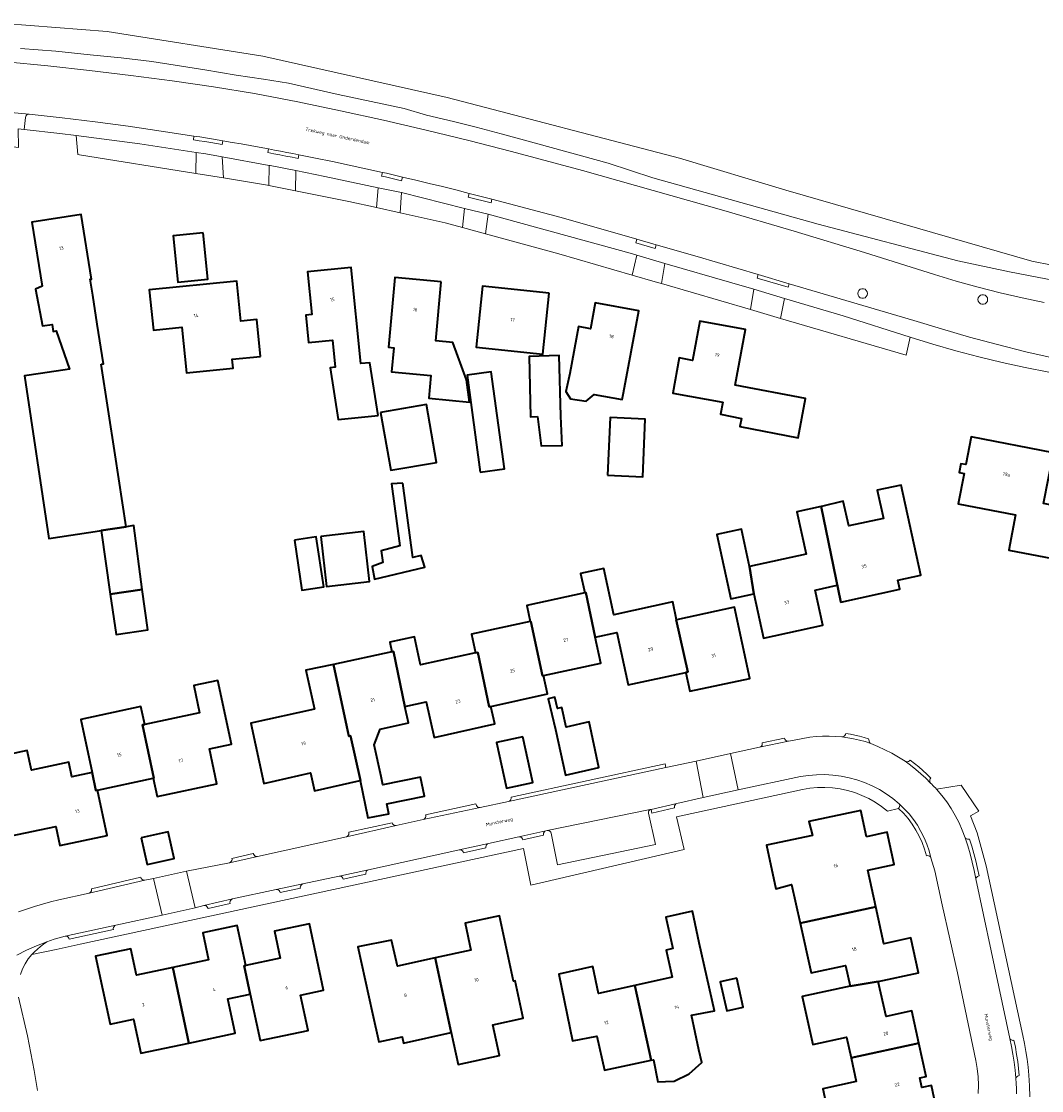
# Model space of a CAD drawing. Header units: metres. Extents: x 229229 to 231729, y 593167 to 595667.
# Tile 200 of 256: x 230656 to 230792, y 594538 to 594680. Entities that reach past the tile are written whole.
import ezdxf
from ezdxf.enums import TextEntityAlignment as Align

# ---------------------------------------------------------------- set-up
doc = ezdxf.new("R2010")
doc.units = ezdxf.units.M
for name, color, linetype, lineweight in [('B-WE-GR-GROENVOORZIENING-GV', 80, 'Continuous', 18), ('B-WE-OG-BEBOUWING-GV', 7, 'Continuous', 35), ('B-WE-OG-BEBOUWING-T18', 10, 'Continuous', 18), ('B-WE-OG-BEBOUWING_SCHUUR-GV', 7, 'Continuous', 35), ('B-WE-OG-TERREIN_ERF-GV', 7, 'Continuous', 18), ('B-WE-OG-TOPOGRAFIE-T18', 10, 'Continuous', 18), ('B-WE-OG-WATER-GV', 130, 'Continuous', 18), ('B-WE-OG-WATER_SLOOT-GV', 120, 'Continuous', 18), ('B-WE-VH-VERHARDING_GESLOTEN-GV', 252, 'Continuous', 18), ('B-WE-VH-VERHARDING_OPEN-GV', 252, 'Continuous', 18)]:
    doc.layers.add(name, color=color, linetype=linetype, lineweight=lineweight)
doc.styles.add('NLCS-ISO-M250-T18', font='NLCS-ISO.ttf', dxfattribs={"height": 0.45})

msp = doc.modelspace()

# ---------------------------------------------------------------- linework, layer by layer
at = {"layer": 'B-WE-GR-GROENVOORZIENING-GV'}
for points in [[(230799.767, 594644.312), (230787.59, 594646.674), (230780.732, 594648.138), (230762.205, 594652.984), (230740.229, 594659.142), (230734.301, 594661.126), (230723.2, 594664.177), (230720.09, 594664.988), (230716.778, 594665.891), (230713.766, 594666.627), (230710.17, 594667.489), (230707.186, 594668.347), (230698.426, 594670.215), (230695.51, 594670.897), (230691.825, 594671.735), (230688.524, 594672.268), (230684.887, 594672.785), (230680.75, 594673.488), (230673.694, 594674.602), (230669.641, 594675.079), (230665.485, 594675.51), (230660.951, 594676.002), (230656.245, 594676.338)], [(230654.368, 594674.566), (230659.884, 594674.035), (230665.393, 594673.436), (230670.894, 594672.767), (230676.386, 594672.03), (230681.868, 594671.224), (230687.34, 594670.35), (230693.062, 594669.232), (230698.771, 594668.049), (230704.466, 594666.799), (230710.146, 594665.483), (230715.81, 594664.101), (230721.458, 594662.654), (230730.874, 594660.108), (230740.27, 594657.492), (230749.647, 594654.806), (230759.003, 594652.05), (230768.339, 594649.225), (230777.653, 594646.331), (230780.529, 594645.441), (230783.425, 594644.622), (230786.341, 594643.874), (230789.274, 594643.198), (230792.223, 594642.593)]]:
    msp.add_lwpolyline(points, dxfattribs=at)
for points in [[(230663.637, 594664.758), (230663.85, 594662.258), (230664.101, 594662.228), (230679.54, 594659.728), (230679.57, 594662.54), (230672.103, 594663.677)], [(230683.191, 594659.137), (230689.034, 594658.191), (230689.236, 594658.15), (230689.281, 594660.815), (230683.017, 594661.952)], [(230703.752, 594657.847), (230696.66, 594659.337), (230692.809, 594660.11), (230692.785, 594657.435), (230699.844, 594656.013), (230703.531, 594655.202)], [(230706.663, 594654.512), (230712.659, 594653.193), (230714.944, 594652.568), (230715.226, 594655.097), (230706.83, 594657.2)], [(230718.019, 594651.727), (230727.738, 594649.07), (230737.502, 594646.234), (230738.112, 594648.875), (230737.216, 594649.135), (230718.35, 594654.314)], [(230753.659, 594644.343), (230750.717, 594645.216), (230741.828, 594647.796), (230741.386, 594645.104), (230753.184, 594641.649)], [(230774.397, 594638.006), (230765.528, 594640.819), (230757.738, 594643.132), (230757.198, 594640.474), (230773.863, 594635.594)]]:
    msp.add_lwpolyline(points, close=True, dxfattribs=at)
at = {"layer": 'B-WE-OG-BEBOUWING-GV'}
for points in [[(230666.968, 594634.393), (230667.269, 594634.44), (230666.449, 594639.732), (230665.842, 594643.581), (230665.507, 594645.686), (230665.68, 594645.714), (230664.314, 594654.297), (230657.762, 594653.254), (230659.115, 594644.758), (230658.221, 594644.349), (230659.186, 594639.49), (230660.438, 594639.662), (230660.583, 594638.745), (230660.972, 594638.81), (230662.761, 594633.741), (230658.907, 594633.144), (230656.78, 594632.836), (230660.033, 594611.231), (230666.745, 594612.253), (230666.972, 594612.288), (230670.267, 594612.789), (230668.834, 594622.348)], [(230680.49, 594651.829), (230676.515, 594651.429), (230677.134, 594645.277), (230681.109, 594645.677)], [(230703.762, 594627.594), (230702.654, 594634.596), (230701.44, 594634.474), (230700.157, 594647.258), (230694.358, 594646.676), (230694.928, 594640.987), (230694.139, 594640.908), (230694.502, 594637.288), (230697.678, 594637.606), (230698.041, 594633.987), (230697.37, 594633.919), (230698.455, 594627.062)], [(230688.124, 594635.426), (230687.624, 594640.347), (230685.522, 594640.134), (230684.984, 594645.44), (230673.359, 594644.261), (230673.9, 594638.92), (230677.697, 594639.305), (230678.314, 594633.227), (230684.504, 594633.855), (230684.383, 594635.046)], [(230712.126, 594645.342), (230705.977, 594645.92), (230705.105, 594636.643), (230705.814, 594636.576), (230705.513, 594633.372), (230710.753, 594632.879), (230710.472, 594629.881), (230715.892, 594629.372), (230715.493, 594632.321), (230713.669, 594637.288), (230711.389, 594637.503)], [(230726.445, 594643.827), (230717.589, 594644.75), (230716.748, 594636.672), (230725.604, 594635.749)], [(230729.194, 594633.148), (230728.685, 594630.776), (230729.316, 594629.795), (230731.354, 594629.472), (230732.429, 594630.376), (230736.14, 594629.703), (230736.318, 594630.581), (230738.351, 594641.492), (230732.59, 594642.565), (230731.946, 594639.108), (230730.36, 594639.404)], [(230749.53, 594629.345), (230749.211, 594627.764), (230751.988, 594627.202), (230751.779, 594626.107), (230759.513, 594624.629), (230760.506, 594629.827), (230751.185, 594631.608), (230752.536, 594639.018), (230746.462, 594640.125), (230745.511, 594634.905), (230743.74, 594635.228), (230742.888, 594630.556)], [(230724.893, 594627.433), (230725.412, 594623.536), (230728.185, 594623.572), (230728.017, 594627.513), (230727.81, 594635.544), (230723.787, 594635.44), (230723.993, 594627.41)], [(230717.301, 594620.073), (230720.522, 594620.509), (230718.779, 594633.392), (230715.558, 594632.956)], [(230704.081, 594627.964), (230705.416, 594620.298), (230711.494, 594621.356), (230710.159, 594629.023)], [(230734.205, 594619.647), (230738.886, 594619.437), (230739.232, 594627.104), (230734.551, 594627.314)], [(230795.542, 594615.232), (230792.133, 594615.886), (230793.427, 594622.636), (230782.488, 594624.734), (230781.782, 594621.052), (230781.139, 594621.175), (230780.915, 594620.006), (230781.558, 594619.883), (230780.782, 594615.84), (230788.4, 594614.38), (230787.498, 594609.675), (230794.229, 594608.384)], [(230762.57, 594615.498), (230765.209, 594602.801), (230773.028, 594604.507), (230772.765, 594605.713), (230775.819, 594606.38), (230773.211, 594618.338), (230770.039, 594617.646), (230770.854, 594613.909), (230766.252, 594612.905), (230765.496, 594616.176), (230762.612, 594615.507)], [(230753.631, 594603.865), (230754.912, 594597.993), (230762.795, 594599.713), (230761.776, 594604.382), (230764.717, 594605.024), (230765.202, 594602.8), (230765.209, 594602.801), (230762.57, 594615.498), (230759.356, 594614.797), (230760.583, 594609.169), (230753.06, 594607.528)], [(230670.267, 594612.789), (230666.972, 594612.288), (230668.172, 594603.845), (230672.388, 594604.464), (230671.298, 594612.946)], [(230692.624, 594611.013), (230693.633, 594604.373), (230696.54, 594604.815), (230695.531, 594611.455)], [(230696.118, 594611.5), (230696.889, 594604.88), (230702.606, 594605.545), (230701.836, 594612.166)], [(230753.06, 594607.528), (230751.984, 594612.464), (230748.734, 594611.755), (230750.599, 594603.204), (230753.631, 594603.865)], [(230743.379, 594600.44), (230742.867, 594602.806), (230735.048, 594601.116), (230733.72, 594607.264), (230730.63, 594606.597), (230731.188, 594604.012), (230731.326, 594604.042), (230732.572, 594598.126), (230735.449, 594598.748), (230736.953, 594591.787), (230744.61, 594593.441), (230744.899, 594593.503), (230743.344, 594600.433)], [(230672.388, 594604.464), (230668.172, 594603.845), (230668.961, 594598.474), (230673.177, 594599.093)], [(230731.188, 594604.012), (230723.491, 594602.349), (230723.954, 594600.205), (230724.041, 594600.224), (230725.558, 594592.99), (230725.719, 594593.025), (230733.32, 594594.667), (230732.572, 594598.126), (230731.326, 594604.042)], [(230744.61, 594593.441), (230744.618, 594593.404), (230745.151, 594590.935), (230753.105, 594592.653), (230751.064, 594602.1), (230743.379, 594600.44), (230743.344, 594600.433), (230744.899, 594593.503)], [(230716.665, 594596.046), (230716.967, 594596.111), (230718.505, 594588.868), (230718.715, 594588.915), (230726.242, 594590.604), (230725.719, 594593.025), (230725.558, 594592.99), (230724.041, 594600.224), (230723.954, 594600.205), (230716.131, 594598.515)], [(230718.715, 594588.915), (230718.505, 594588.868), (230716.967, 594596.111), (230716.665, 594596.046), (230709.362, 594594.468), (230708.561, 594598.177), (230705.292, 594597.471), (230705.569, 594596.188), (230705.805, 594596.239), (230707.287, 594588.909), (230710.136, 594589.548), (230711.203, 594584.795), (230719.235, 594586.598)], [(230707.287, 594588.909), (230705.805, 594596.239), (230705.569, 594596.188), (230697.812, 594594.512), (230699.608, 594586.197), (230699.87, 594584.983), (230700.081, 594585.03), (230701.412, 594579.098), (230701.356, 594579.085), (230702.374, 594574.109), (230705.158, 594574.679), (230704.895, 594575.966), (230709.897, 594576.989), (230709.38, 594579.518), (230704.369, 594578.493), (230704.137, 594579.625), (230703.233, 594583.825), (230704.009, 594585.911), (230707.77, 594586.755)], [(230695.275, 594588.547), (230686.821, 594586.72), (230688.552, 594578.706), (230694.776, 594580.103), (230695.309, 594577.728), (230701.356, 594579.085), (230701.412, 594579.098), (230700.081, 594585.03), (230699.87, 594584.983), (230699.608, 594586.197), (230697.812, 594594.512), (230694.157, 594593.723)], [(230673.887, 594579.384), (230674.398, 594576.977), (230682.34, 594578.663), (230681.356, 594583.297), (230684.274, 594583.916), (230682.479, 594592.371), (230679.268, 594591.689), (230680.036, 594588.074), (230672.746, 594586.526), (230672.468, 594586.467), (230673.973, 594579.402)], [(230727.289, 594585.864), (230728.632, 594579.782), (230733.057, 594580.827), (230731.758, 594586.869), (230728.731, 594586.188), (230728.132, 594588.771), (230727.564, 594588.639), (230727.215, 594590.146), (230726.343, 594589.944)], [(230672.746, 594586.526), (230672.242, 594588.9), (230664.264, 594587.207), (230665.764, 594580.14), (230666.268, 594577.767), (230666.49, 594577.814), (230673.887, 594579.384), (230673.973, 594579.402), (230672.468, 594586.467)], [(230722.949, 594584.904), (230719.478, 594584.14), (230720.778, 594578.085), (230724.284, 594578.838)], [(230666.49, 594577.814), (230666.268, 594577.767), (230665.764, 594580.14), (230663.067, 594579.568), (230662.656, 594581.504), (230657.711, 594580.455), (230657.154, 594583.075), (230652.586, 594582.106), (230653.142, 594579.485), (230654.796, 594571.693), (230660.934, 594572.996), (230661.476, 594570.443), (230667.771, 594571.779)], [(230768.597, 594571.619), (230767.853, 594575.111), (230760.951, 594573.619), (230761.42, 594571.764), (230755.321, 594570.5), (230756.565, 594564.704), (230758.665, 594565.254), (230759.797, 594560.116), (230769.838, 594562.314), (230768.77, 594567.161), (230772.291, 594567.937), (230771.346, 594572.225)], [(230672.269, 594571.472), (230673.065, 594567.91), (230676.676, 594568.717), (230675.88, 594572.279)], [(230737.857, 594551.855), (230739.995, 594541.915), (230740.309, 594541.983), (230740.898, 594539.069), (230741.934, 594539.09), (230743.062, 594539.141), (230745.051, 594540.098), (230746.741, 594541.606), (230746.36, 594543.285), (230745.367, 594547.913), (230748.409, 594548.505), (230746.388, 594557.506), (230745.506, 594561.716), (230741.963, 594560.93), (230742.89, 594556.748), (230742.01, 594556.558), (230742.795, 594552.948)], [(230759.797, 594560.116), (230761.252, 594553.514), (230765.84, 594554.525), (230766.445, 594551.779), (230766.449, 594551.761), (230770.178, 594552.382), (230775.497, 594553.554), (230774.477, 594558.183), (230770.921, 594557.4), (230769.838, 594562.314)], [(230711.334, 594555.51), (230713.45, 594545.59), (230714.365, 594541.351), (230719.878, 594542.541), (230718.992, 594546.646), (230723, 594547.511), (230721.927, 594552.486), (230721.712, 594552.44), (230719.845, 594561.091), (230715.31, 594560.135), (230716.062, 594556.539)], [(230678.591, 594544.206), (230684.752, 594545.517), (230683.785, 594550.061), (230686.754, 594550.693), (230685.969, 594554.451), (230686.158, 594554.491), (230685.028, 594559.802), (230680.469, 594558.833), (230681.231, 594555.25), (230676.493, 594554.242)], [(230686.754, 594550.693), (230688.065, 594544.53), (230694.442, 594545.887), (230693.442, 594550.586), (230696.506, 594551.238), (230694.629, 594560.061), (230689.99, 594559.074), (230690.757, 594555.469), (230686.158, 594554.491), (230685.969, 594554.451)], [(230711.334, 594555.51), (230706.321, 594554.42), (230705.534, 594557.895), (230701.06, 594556.989), (230702.994, 594548.14), (230703.823, 594544.347), (230706.926, 594545.023), (230707.095, 594544.209), (230713.45, 594545.59)], [(230678.591, 594544.206), (230676.493, 594554.242), (230671.663, 594553.215), (230670.914, 594556.737), (230666.22, 594555.739), (230668.137, 594546.724), (230671.254, 594547.387), (230672.219, 594542.851)], [(230737.857, 594551.855), (230732.993, 594550.778), (230732.24, 594554.374), (230727.755, 594553.356), (230729.578, 594544.519), (230732.779, 594545.117), (230733.814, 594540.585), (230739.995, 594541.915)], [(230751.393, 594552.808), (230749.188, 594552.319), (230750.042, 594548.465), (230752.247, 594548.954)], [(230766.561, 594542.23), (230775.558, 594544.184), (230774.607, 594548.497), (230771.2, 594547.746), (230770.178, 594552.382), (230766.449, 594551.761), (230766.445, 594551.779), (230760.067, 594550.373), (230761.468, 594544.02), (230765.949, 594545.008)], [(230764.153, 594531.956), (230777.998, 594534.994), (230777.24, 594538.563), (230775.957, 594538.301), (230775.674, 594539.58), (230776.531, 594539.769), (230775.558, 594544.184), (230766.561, 594542.23), (230767.248, 594539.113), (230762.793, 594538.131)]]:
    msp.add_lwpolyline(points, close=True, dxfattribs=at)
at = {"layer": 'B-WE-OG-BEBOUWING_SCHUUR-GV'}
msp.add_lwpolyline([(230707.029, 594618.607), (230705.504, 594618.499), (230706.648, 594610.262), (230704.144, 594609.615), (230704.373, 594608.028), (230702.936, 594607.523), (230703.286, 594605.814), (230709.943, 594607.429), (230709.47, 594608.987), (230708.37, 594608.723)], close=True, dxfattribs=at)
at = {"layer": 'B-WE-OG-TERREIN_ERF-GV'}
for points in [[(230792.81, 594633.332), (230789.701, 594633.945), (230786.607, 594634.626), (230783.528, 594635.372), (230780.466, 594636.185), (230777.422, 594637.063), (230774.397, 594638.006), (230773.863, 594635.594), (230757.198, 594640.474), (230753.184, 594641.649), (230741.386, 594645.104), (230740.532, 594645.354), (230737.502, 594646.234), (230727.738, 594649.07), (230718.019, 594651.727), (230714.944, 594652.568), (230712.659, 594653.193), (230706.663, 594654.512), (230703.531, 594655.202), (230699.844, 594656.013), (230692.785, 594657.435), (230689.236, 594658.15), (230689.034, 594658.191), (230683.191, 594659.137), (230679.54, 594659.728), (230664.101, 594662.228), (230663.85, 594662.258), (230663.637, 594664.758), (230661.452, 594665.037), (230656.747, 594665.572), (230655.955, 594665.644)], [(230655.989, 594561.633), (230657.043, 594562.001), (230658.106, 594562.346), (230659.175, 594562.667), (230660.252, 594562.964), (230661.335, 594563.236), (230665.35, 594564.128), (230665.485, 594564.189), (230665.595, 594564.289), (230665.668, 594564.418), (230665.698, 594564.564), (230665.682, 594564.711), (230672.219, 594566.224), (230672.265, 594566.08), (230672.353, 594565.957), (230672.476, 594565.868), (230672.621, 594565.823), (230672.772, 594565.825), (230673.909, 594566.085), (230678.304, 594567.038), (230683.99, 594568.165), (230684.127, 594568.223), (230684.239, 594568.321), (230684.315, 594568.449), (230684.348, 594568.594), (230684.335, 594568.742), (230687.17, 594569.375), (230687.217, 594569.234), (230687.306, 594569.115), (230687.427, 594569.029), (230687.569, 594568.984), (230687.718, 594568.986), (230699.525, 594571.62), (230699.662, 594571.681), (230699.772, 594571.782), (230699.846, 594571.912), (230699.876, 594572.058), (230699.859, 594572.207), (230705.602, 594573.483), (230705.649, 594573.342), (230705.738, 594573.222), (230705.859, 594573.136), (230706.001, 594573.092), (230706.15, 594573.093), (230709.723, 594573.889), (230709.859, 594573.949), (230709.971, 594574.049), (230710.045, 594574.178), (230710.077, 594574.324), (230710.061, 594574.472), (230710.048, 594574.531), (230716.731, 594575.968), (230716.749, 594575.888), (230716.795, 594575.746), (230716.882, 594575.626), (230717.002, 594575.538), (230717.143, 594575.492), (230717.292, 594575.492), (230721.062, 594576.291), (230721.198, 594576.352), (230721.308, 594576.452), (230721.382, 594576.581), (230721.412, 594576.727), (230721.396, 594576.875), (230741.849, 594581.282), (230741.954, 594580.793), (230745.972, 594581.659), (230750.563, 594582.687), (230754.412, 594583.495), (230754.548, 594583.555), (230754.659, 594583.654), (230754.734, 594583.783), (230754.765, 594583.929), (230754.75, 594584.077), (230757.715, 594584.699), (230757.761, 594584.557), (230757.848, 594584.437), (230757.968, 594584.349), (230758.109, 594584.303), (230758.258, 594584.302), (230758.98, 594584.454), (230761.064, 594584.846), (230761.918, 594584.934), (230762.775, 594584.981), (230763.633, 594584.987), (230764.49, 594584.953), (230765.345, 594584.878), (230765.489, 594584.898), (230765.621, 594584.959), (230765.73, 594585.055), (230765.807, 594585.179), (230765.845, 594585.319), (230766.462, 594585.223), (230767.076, 594585.107), (230767.685, 594584.969), (230768.29, 594584.811), (230768.888, 594584.632), (230768.942, 594584.355), (230768.963, 594584.271), (230768.999, 594584.192), (230769.047, 594584.121), (230769.108, 594584.059), (230769.178, 594584.009), (230770.126, 594583.607), (230771.057, 594583.169), (230771.971, 594582.696), (230772.867, 594582.188), (230773.742, 594581.646), (230773.88, 594581.594), (230774.027, 594581.585), (230774.171, 594581.62), (230774.298, 594581.695), (230774.397, 594581.804), (230774.973, 594581.356), (230775.537, 594580.892), (230776.088, 594580.414), (230776.626, 594579.921), (230777.151, 594579.414), (230777.065, 594579.298), (230777.015, 594579.163), (230777.006, 594579.019), (230777.037, 594578.879), (230777.108, 594578.753), (230777.273, 594578.592), (230777.435, 594578.429), (230777.596, 594578.265), (230777.754, 594578.098), (230777.911, 594577.929), (230781.2, 594578.452), (230783.539, 594574.999), (230782.435, 594574.397), (230783.308, 594572.125), (230784.492, 594567.758), (230789.369, 594545.194), (230789.583, 594544.151), (230789.771, 594543.103), (230789.934, 594542.05), (230790.071, 594540.994), (230790.182, 594539.935), (230790.268, 594538.507), (230790.295, 594537.077)], [(230783.445, 594537.491), (230783.463, 594538.598), (230783.417, 594539.705), (230783.305, 594540.807), (230783.13, 594541.9), (230780.713, 594553.546), (230778.66, 594562.566), (230777.687, 594567.075), (230777.166, 594568.821), (230777.087, 594568.942), (230776.977, 594569.036), (230776.844, 594569.094), (230776.701, 594569.113), (230776.558, 594569.09), (230776.301, 594569.977), (230775.982, 594570.844), (230775.603, 594571.687), (230775.165, 594572.5), (230774.671, 594573.281), (230774.124, 594574.025), (230773.525, 594574.728), (230772.878, 594575.388), (230771.401, 594575.01), (230770.609, 594575.632), (230769.772, 594576.192), (230768.896, 594576.687), (230767.984, 594577.115), (230767.043, 594577.474), (230766.078, 594577.76), (230765.094, 594577.973), (230764.096, 594578.111), (230763.092, 594578.174), (230762.085, 594578.161), (230761.082, 594578.072), (230760.088, 594577.908), (230759.11, 594577.67), (230743.387, 594574.243), (230744.381, 594569.917), (230724.014, 594565.201), (230723.058, 594570.049), (230664.172, 594557.33), (230660.984, 594556.648), (230657.736, 594555.973), (230657.264, 594555.374), (230656.857, 594554.729), (230656.52, 594554.044), (230656.257, 594553.329)], [(230764.153, 594531.956), (230762.793, 594538.131), (230767.248, 594539.113), (230766.561, 594542.23), (230765.949, 594545.008), (230761.468, 594544.02), (230760.067, 594550.373), (230766.445, 594551.779), (230765.84, 594554.525), (230761.252, 594553.514), (230759.797, 594560.116), (230758.665, 594565.254), (230756.565, 594564.704), (230755.321, 594570.5), (230761.42, 594571.764), (230760.951, 594573.619), (230767.853, 594575.111), (230768.597, 594571.619), (230771.346, 594572.225), (230772.291, 594567.937), (230768.77, 594567.161), (230769.838, 594562.314), (230770.921, 594557.4), (230774.477, 594558.183), (230775.497, 594553.554), (230770.178, 594552.382), (230771.2, 594547.746), (230774.607, 594548.497), (230775.558, 594544.184), (230776.531, 594539.769), (230775.674, 594539.58), (230775.957, 594538.301), (230777.24, 594538.563), (230777.998, 594534.994)], [(230655.982, 594550.311), (230657.167, 594545.154), (230658.086, 594540.537), (230658.488, 594537.881)]]:
    msp.add_lwpolyline(points, dxfattribs=at)
for points in [[(230665.68, 594645.714), (230665.507, 594645.686), (230665.842, 594643.581), (230666.449, 594639.732), (230667.269, 594634.44), (230666.968, 594634.393), (230668.834, 594622.348), (230670.267, 594612.789), (230671.298, 594612.946), (230672.388, 594604.464), (230673.177, 594599.093), (230668.961, 594598.474), (230668.172, 594603.845), (230666.972, 594612.288), (230666.745, 594612.253), (230660.033, 594611.231), (230656.78, 594632.836), (230658.907, 594633.144), (230662.761, 594633.741), (230660.972, 594638.81), (230660.583, 594638.745), (230660.438, 594639.662), (230659.186, 594639.49), (230658.221, 594644.349), (230659.115, 594644.758), (230657.762, 594653.254), (230664.314, 594654.297)], [(230677.134, 594645.277), (230676.515, 594651.429), (230680.49, 594651.829), (230681.109, 594645.677)], [(230703.762, 594627.594), (230698.455, 594627.062), (230697.37, 594633.919), (230698.041, 594633.987), (230697.678, 594637.606), (230694.502, 594637.288), (230694.139, 594640.908), (230694.928, 594640.987), (230694.358, 594646.676), (230700.157, 594647.258), (230701.44, 594634.474), (230702.654, 594634.596)], [(230678.314, 594633.227), (230677.697, 594639.305), (230673.9, 594638.92), (230673.359, 594644.261), (230684.984, 594645.44), (230685.522, 594640.134), (230687.624, 594640.347), (230688.124, 594635.426), (230684.383, 594635.046), (230684.504, 594633.855)], [(230710.472, 594629.881), (230710.753, 594632.879), (230705.513, 594633.372), (230705.814, 594636.576), (230705.105, 594636.643), (230705.977, 594645.92), (230712.126, 594645.342), (230711.389, 594637.503), (230713.669, 594637.288), (230715.493, 594632.321), (230715.892, 594629.372)], [(230716.748, 594636.672), (230717.589, 594644.75), (230726.445, 594643.827), (230725.604, 594635.749)], [(230728.685, 594630.776), (230729.194, 594633.148), (230730.36, 594639.404), (230731.946, 594639.108), (230732.59, 594642.565), (230738.351, 594641.492), (230736.318, 594630.581), (230736.14, 594629.703), (230732.429, 594630.376), (230731.354, 594629.472), (230729.316, 594629.795)], [(230749.211, 594627.764), (230749.53, 594629.345), (230742.888, 594630.556), (230743.74, 594635.228), (230745.511, 594634.905), (230746.462, 594640.125), (230752.536, 594639.018), (230751.185, 594631.608), (230760.506, 594629.827), (230759.513, 594624.629), (230751.779, 594626.107), (230751.988, 594627.202)], [(230724.893, 594627.433), (230723.993, 594627.41), (230723.787, 594635.44), (230727.81, 594635.544), (230728.017, 594627.513), (230728.185, 594623.572), (230725.412, 594623.536)], [(230717.301, 594620.073), (230715.558, 594632.956), (230718.779, 594633.392), (230720.522, 594620.509)], [(230705.416, 594620.298), (230704.081, 594627.964), (230710.159, 594629.023), (230711.494, 594621.356)], [(230734.205, 594619.647), (230734.551, 594627.314), (230739.232, 594627.104), (230738.886, 594619.437)], [(230788.4, 594614.38), (230780.782, 594615.84), (230781.558, 594619.883), (230780.915, 594620.006), (230781.139, 594621.175), (230781.782, 594621.052), (230782.488, 594624.734), (230793.427, 594622.636), (230792.133, 594615.886), (230795.542, 594615.232), (230794.229, 594608.384), (230787.498, 594609.675)], [(230748.734, 594611.755), (230751.984, 594612.464), (230753.06, 594607.528), (230760.583, 594609.169), (230759.356, 594614.797), (230762.57, 594615.498), (230762.612, 594615.507), (230765.496, 594616.176), (230766.252, 594612.905), (230770.854, 594613.909), (230770.039, 594617.646), (230773.211, 594618.338), (230775.819, 594606.38), (230772.765, 594605.713), (230773.028, 594604.507), (230765.209, 594602.801), (230765.202, 594602.8), (230764.717, 594605.024), (230761.776, 594604.382), (230762.795, 594599.713), (230754.912, 594597.993), (230753.631, 594603.865), (230750.599, 594603.204)], [(230696.54, 594604.815), (230693.633, 594604.373), (230692.624, 594611.013), (230695.531, 594611.455)], [(230702.606, 594605.545), (230696.889, 594604.88), (230696.118, 594611.5), (230701.836, 594612.166)], [(230726.242, 594590.604), (230718.715, 594588.915), (230719.235, 594586.598), (230711.203, 594584.795), (230710.136, 594589.548), (230707.287, 594588.909), (230707.77, 594586.755), (230704.009, 594585.911), (230703.233, 594583.825), (230704.137, 594579.625), (230704.369, 594578.493), (230709.38, 594579.518), (230709.897, 594576.989), (230704.895, 594575.966), (230705.158, 594574.679), (230702.374, 594574.109), (230701.356, 594579.085), (230695.309, 594577.728), (230694.776, 594580.103), (230688.552, 594578.706), (230686.821, 594586.72), (230695.275, 594588.547), (230694.157, 594593.723), (230697.812, 594594.512), (230705.569, 594596.188), (230705.292, 594597.471), (230708.561, 594598.177), (230709.362, 594594.468), (230716.665, 594596.046), (230716.131, 594598.515), (230723.954, 594600.205), (230723.491, 594602.349), (230731.188, 594604.012), (230730.63, 594606.597), (230733.72, 594607.264), (230735.048, 594601.116), (230742.867, 594602.806), (230743.379, 594600.44), (230751.064, 594602.1), (230753.105, 594592.653), (230745.151, 594590.935), (230744.618, 594593.404), (230744.61, 594593.441), (230736.953, 594591.787), (230735.449, 594598.748), (230732.572, 594598.126), (230733.32, 594594.667), (230725.719, 594593.025)], [(230682.34, 594578.663), (230674.398, 594576.977), (230673.887, 594579.384), (230666.49, 594577.814), (230667.771, 594571.779), (230661.476, 594570.443), (230660.934, 594572.996), (230654.796, 594571.693), (230653.142, 594579.485), (230652.586, 594582.106), (230657.154, 594583.075), (230657.711, 594580.455), (230662.656, 594581.504), (230663.067, 594579.568), (230665.764, 594580.14), (230664.264, 594587.207), (230672.242, 594588.9), (230672.746, 594586.526), (230680.036, 594588.074), (230679.268, 594591.689), (230682.479, 594592.371), (230684.274, 594583.916), (230681.356, 594583.297)], [(230727.564, 594588.639), (230728.132, 594588.771), (230728.731, 594586.188), (230731.758, 594586.869), (230733.057, 594580.827), (230728.632, 594579.782), (230727.289, 594585.864), (230726.343, 594589.944), (230727.215, 594590.146)], [(230722.949, 594584.904), (230724.284, 594578.838), (230720.778, 594578.085), (230719.478, 594584.14)], [(230676.676, 594568.717), (230673.065, 594567.91), (230672.269, 594571.472), (230675.88, 594572.279)], [(230746.36, 594543.285), (230746.741, 594541.606), (230745.051, 594540.098), (230743.062, 594539.141), (230741.934, 594539.09), (230740.898, 594539.069), (230740.309, 594541.983), (230739.995, 594541.915), (230733.814, 594540.585), (230732.779, 594545.117), (230729.578, 594544.519), (230727.755, 594553.356), (230732.24, 594554.374), (230732.993, 594550.778), (230737.857, 594551.855), (230742.795, 594552.948), (230742.01, 594556.558), (230742.89, 594556.748), (230741.963, 594560.93), (230745.506, 594561.716), (230746.388, 594557.506), (230748.409, 594548.505), (230745.367, 594547.913)], [(230723, 594547.511), (230718.992, 594546.646), (230719.878, 594542.541), (230714.365, 594541.351), (230713.45, 594545.59), (230707.095, 594544.209), (230706.926, 594545.023), (230703.823, 594544.347), (230702.994, 594548.14), (230701.06, 594556.989), (230705.534, 594557.895), (230706.321, 594554.42), (230711.334, 594555.51), (230716.062, 594556.539), (230715.31, 594560.135), (230719.845, 594561.091), (230721.712, 594552.44), (230721.927, 594552.486)], [(230694.442, 594545.887), (230688.065, 594544.53), (230686.754, 594550.693), (230683.785, 594550.061), (230684.752, 594545.517), (230678.591, 594544.206), (230672.219, 594542.851), (230671.254, 594547.387), (230668.137, 594546.724), (230666.22, 594555.739), (230670.914, 594556.737), (230671.663, 594553.215), (230676.493, 594554.242), (230681.231, 594555.25), (230680.469, 594558.833), (230685.028, 594559.802), (230686.158, 594554.491), (230690.757, 594555.469), (230689.99, 594559.074), (230694.629, 594560.061), (230696.506, 594551.238), (230693.442, 594550.586)], [(230750.042, 594548.465), (230749.188, 594552.319), (230751.393, 594552.808), (230752.247, 594548.954)]]:
    msp.add_lwpolyline(points, close=True, dxfattribs=at)
at = {"layer": 'B-WE-OG-WATER-GV'}
msp.add_lwpolyline([(230650.677, 594679.941), (230667.754, 594678.592), (230688.426, 594675.333), (230712.917, 594669.839), (230743.788, 594661.77), (230757.914, 594657.511), (230790.57, 594648.084), (230798.677, 594646.506), (230823.438, 594643.806), (230838.524, 594642.329), (230859.737, 594640.649), (230868.468, 594639.942), (230869.069, 594639.947), (230871.629, 594639.966), (230878.785, 594640.021), (230885.288, 594640.071), (230923.106, 594642.739), (230979.505, 594649.707)], dxfattribs=at)
at = {"layer": 'B-WE-OG-WATER_SLOOT-GV'}
for points in [[(230979.505, 594649.707), (230923.106, 594642.739), (230885.288, 594640.071), (230878.785, 594640.021), (230871.629, 594639.966), (230869.069, 594639.947), (230868.468, 594639.942), (230859.737, 594640.649), (230838.524, 594642.329), (230823.438, 594643.806), (230798.677, 594646.506), (230790.57, 594648.084), (230757.914, 594657.511), (230743.788, 594661.77), (230712.917, 594669.839), (230688.426, 594675.333), (230667.754, 594678.592), (230650.677, 594679.941)], [(230656.245, 594676.338), (230660.951, 594676.002), (230665.485, 594675.51), (230669.641, 594675.079), (230673.694, 594674.602), (230680.75, 594673.488), (230684.887, 594672.785), (230688.524, 594672.268), (230691.825, 594671.735), (230695.51, 594670.897), (230698.426, 594670.215), (230707.186, 594668.347), (230710.17, 594667.489), (230713.766, 594666.627), (230716.778, 594665.891), (230720.09, 594664.988), (230723.2, 594664.177), (230734.301, 594661.126), (230740.229, 594659.142), (230762.205, 594652.984), (230780.732, 594648.138), (230787.59, 594646.674), (230799.767, 594644.312)]]:
    msp.add_lwpolyline(points, dxfattribs=at)
at = {"layer": 'B-WE-VH-VERHARDING_GESLOTEN-GV'}
for points in [[(230792.223, 594642.593), (230789.274, 594643.198), (230786.341, 594643.874), (230783.425, 594644.622), (230780.529, 594645.441), (230777.653, 594646.331), (230768.339, 594649.225), (230759.003, 594652.05), (230749.647, 594654.806), (230740.27, 594657.492), (230730.874, 594660.108), (230721.458, 594662.654), (230715.81, 594664.101), (230710.146, 594665.483), (230704.466, 594666.799), (230698.771, 594668.049), (230693.062, 594669.232), (230687.34, 594670.35), (230681.868, 594671.224), (230676.386, 594672.03), (230670.894, 594672.767), (230665.393, 594673.436), (230659.884, 594674.035), (230654.368, 594674.566)], [(230649.536, 594668.329), (230657.413, 594667.63), (230661.799, 594667.128), (230666.18, 594666.585), (230670.556, 594666), (230674.927, 594665.375), (230679.291, 594664.709), (230680.061, 594664.585), (230680.83, 594664.46), (230681.599, 594664.333), (230682.368, 594664.204), (230683.137, 594664.074), (230684.345, 594663.867), (230685.551, 594663.656), (230686.758, 594663.442), (230687.963, 594663.223), (230689.168, 594663.001), (230689.98, 594662.849), (230690.791, 594662.696), (230691.602, 594662.541), (230692.413, 594662.384), (230693.223, 594662.225), (230695.448, 594661.781), (230697.67, 594661.324), (230699.889, 594660.854), (230702.106, 594660.372), (230704.32, 594659.877), (230704.853, 594659.756), (230705.386, 594659.634), (230705.918, 594659.511), (230706.451, 594659.388), (230706.983, 594659.264), (230708.754, 594658.845), (230710.523, 594658.419), (230712.29, 594657.984), (230714.055, 594657.541), (230715.818, 594657.09), (230718.866, 594656.324), (230728.046, 594653.894), (230738.11, 594650.997), (230740.659, 594650.264), (230746.102, 594648.697), (230754.222, 594646.305), (230758.352, 594645.089), (230774.878, 594640.221), (230778.57, 594639.078), (230782.283, 594638.002), (230786.015, 594636.995), (230789.765, 594636.056), (230793.531, 594635.186)], [(230788.542, 594537.457), (230788.519, 594538.148), (230788.484, 594538.838), (230788.436, 594539.528), (230788.335, 594540.593), (230788.204, 594541.655), (230788.042, 594542.713), (230787.851, 594543.766), (230787.629, 594544.813), (230785.153, 594556.475), (230783.129, 594566.028), (230782.902, 594567.135), (230782.646, 594568.235), (230782.36, 594569.329), (230782.045, 594570.414), (230781.701, 594571.49), (230781.327, 594572.498), (230780.894, 594573.482), (230780.405, 594574.438), (230779.859, 594575.365), (230779.261, 594576.257), (230778.61, 594577.113), (230777.911, 594577.929), (230777.754, 594578.098), (230777.596, 594578.265), (230777.435, 594578.429), (230777.273, 594578.592), (230777.108, 594578.753), (230776.475, 594579.376), (230775.821, 594579.978), (230775.147, 594580.557), (230774.454, 594581.114), (230773.742, 594581.646), (230772.867, 594582.188), (230771.971, 594582.696), (230771.057, 594583.169), (230770.126, 594583.607), (230769.178, 594584.009), (230768.428, 594584.25), (230767.669, 594584.458), (230766.901, 594584.632), (230766.125, 594584.772), (230765.345, 594584.878), (230764.49, 594584.953), (230763.633, 594584.987), (230762.775, 594584.981), (230761.918, 594584.934), (230761.064, 594584.846), (230758.98, 594584.454), (230758.258, 594584.302), (230754.412, 594583.495), (230750.563, 594582.687), (230751.55, 594577.828), (230759.828, 594579.597), (230760.899, 594579.764), (230761.98, 594579.854), (230763.064, 594579.869), (230764.147, 594579.808), (230765.222, 594579.67), (230766.285, 594579.458), (230767.331, 594579.171), (230768.354, 594578.811), (230769.349, 594578.381), (230770.312, 594577.881), (230771.237, 594577.315), (230772.119, 594576.686), (230772.956, 594575.996), (230773.63, 594575.343), (230774.258, 594574.645), (230774.838, 594573.907), (230775.366, 594573.132), (230775.841, 594572.322), (230776.26, 594571.482), (230776.622, 594570.616), (230776.924, 594569.728), (230777.166, 594568.821), (230777.687, 594567.075), (230778.66, 594562.566), (230780.713, 594553.546), (230783.13, 594541.9), (230783.305, 594540.807), (230783.417, 594539.705), (230783.463, 594538.598), (230783.445, 594537.491)], [(230655.77, 594555.876), (230657.066, 594556.53), (230658.393, 594557.116), (230659.749, 594557.635), (230660.226, 594557.818), (230660.709, 594557.986), (230661.196, 594558.139), (230661.688, 594558.277), (230662.184, 594558.4), (230668.926, 594559.866), (230675.06, 594561.2), (230673.909, 594566.085), (230672.772, 594565.825), (230665.35, 594564.128), (230661.335, 594563.236), (230660.252, 594562.964), (230659.175, 594562.667), (230658.106, 594562.346), (230657.043, 594562.001), (230655.989, 594561.633)]]:
    msp.add_lwpolyline(points, dxfattribs=at)
for points in [[(230656.911, 594667.179), (230656.942, 594667.325), (230657.016, 594667.455), (230657.128, 594667.555), (230657.264, 594667.615), (230657.413, 594667.63), (230649.536, 594668.329), (230649.654, 594668.265), (230649.751, 594668.172), (230649.82, 594668.057), (230649.857, 594667.927), (230649.859, 594667.793), (230649.7, 594666.233), (230650.047, 594666.002), (230650.351, 594665.717), (230650.605, 594665.386), (230650.801, 594665.018), (230650.933, 594664.623), (230650.999, 594664.211), (230650.997, 594663.794), (230655.962, 594663.2), (230655.955, 594665.644), (230656.747, 594665.572)], [(230767.443, 594643.791), (230767.482, 594643.57), (230767.594, 594643.376), (230767.766, 594643.232), (230767.976, 594643.155), (230768.201, 594643.155), (230768.411, 594643.232), (230768.583, 594643.376), (230768.695, 594643.57), (230768.734, 594643.791), (230768.695, 594644.012), (230768.583, 594644.206), (230768.411, 594644.35), (230768.201, 594644.427), (230767.976, 594644.427), (230767.766, 594644.35), (230767.594, 594644.206), (230767.482, 594644.012)], [(230767.443, 594643.791), (230767.482, 594644.012), (230767.594, 594644.206), (230767.766, 594644.35), (230767.976, 594644.427), (230768.201, 594644.427), (230768.411, 594644.35), (230768.583, 594644.206), (230768.695, 594644.012), (230768.734, 594643.791), (230768.695, 594643.57), (230768.583, 594643.376), (230768.411, 594643.232), (230768.201, 594643.155), (230767.976, 594643.155), (230767.766, 594643.232), (230767.594, 594643.376), (230767.482, 594643.57)], [(230783.404, 594642.993), (230783.443, 594642.772), (230783.555, 594642.578), (230783.727, 594642.434), (230783.937, 594642.358), (230784.162, 594642.358), (230784.372, 594642.434), (230784.544, 594642.578), (230784.656, 594642.772), (230784.695, 594642.993), (230784.656, 594643.214), (230784.544, 594643.408), (230784.372, 594643.552), (230784.162, 594643.629), (230783.937, 594643.629), (230783.727, 594643.552), (230783.555, 594643.408), (230783.443, 594643.214)], [(230783.404, 594642.993), (230783.443, 594643.214), (230783.555, 594643.408), (230783.727, 594643.552), (230783.937, 594643.629), (230784.162, 594643.629), (230784.372, 594643.552), (230784.544, 594643.408), (230784.656, 594643.214), (230784.695, 594642.993), (230784.656, 594642.772), (230784.544, 594642.578), (230784.372, 594642.434), (230784.162, 594642.358), (230783.937, 594642.358), (230783.727, 594642.434), (230783.555, 594642.578), (230783.443, 594642.772)], [(230678.304, 594567.038), (230679.447, 594562.189), (230680.601, 594562.461), (230684.409, 594563.348), (230690.199, 594564.588), (230693.762, 594565.35), (230698.577, 594566.379), (230702.464, 594567.228), (230713.547, 594569.65), (230714.53, 594569.866), (230718.399, 594570.716), (230722.417, 594571.599), (230726.037, 594572.395), (230726.198, 594572.43), (230739.872, 594575.219), (230740.012, 594575.248), (230743.432, 594576.035), (230746.912, 594576.836), (230745.972, 594581.659), (230741.954, 594580.793), (230721.062, 594576.291), (230717.292, 594575.492), (230709.723, 594573.889), (230706.15, 594573.093), (230699.525, 594571.62), (230687.718, 594568.986), (230683.99, 594568.165)]]:
    msp.add_lwpolyline(points, close=True, dxfattribs=at)
at = {"layer": 'B-WE-VH-VERHARDING_OPEN-GV'}
for points in [[(230793.531, 594635.186), (230789.765, 594636.056), (230786.015, 594636.995), (230782.283, 594638.002), (230778.57, 594639.078), (230774.878, 594640.221), (230758.352, 594645.089), (230758.21, 594644.609), (230754.081, 594645.826), (230754.222, 594646.305), (230746.102, 594648.697), (230740.659, 594650.264), (230740.52, 594649.783), (230737.972, 594650.517), (230738.11, 594650.997), (230728.046, 594653.894), (230718.866, 594656.324), (230718.738, 594655.84), (230715.697, 594656.605), (230715.818, 594657.09), (230714.055, 594657.541), (230712.29, 594657.984), (230710.523, 594658.419), (230708.754, 594658.845), (230706.983, 594659.264), (230706.869, 594658.777), (230706.338, 594658.901), (230705.808, 594659.024), (230705.276, 594659.146), (230704.745, 594659.267), (230704.214, 594659.388), (230704.32, 594659.877), (230702.106, 594660.372), (230699.889, 594660.854), (230697.67, 594661.324), (230695.448, 594661.781), (230693.223, 594662.225), (230693.126, 594661.735), (230692.317, 594661.893), (230691.507, 594662.05), (230690.698, 594662.205), (230689.887, 594662.358), (230689.077, 594662.51), (230689.168, 594663.001), (230687.963, 594663.223), (230686.758, 594663.442), (230685.551, 594663.656), (230684.345, 594663.867), (230683.137, 594664.074), (230683.053, 594663.581), (230682.286, 594663.711), (230681.518, 594663.839), (230680.75, 594663.966), (230679.982, 594664.091), (230679.214, 594664.215), (230679.291, 594664.709), (230674.927, 594665.375), (230670.556, 594666), (230666.18, 594666.585), (230661.799, 594667.128), (230657.413, 594667.63), (230657.264, 594667.615), (230657.128, 594667.555), (230657.016, 594667.455), (230656.942, 594667.325), (230656.911, 594667.179), (230656.747, 594665.572), (230661.452, 594665.037), (230663.637, 594664.758), (230672.103, 594663.677), (230679.57, 594662.54), (230680.861, 594662.344), (230683.017, 594661.952), (230689.281, 594660.815), (230689.425, 594660.789), (230692.809, 594660.11), (230696.66, 594659.337), (230703.752, 594657.847), (230706.83, 594657.2), (230715.226, 594655.097), (230718.35, 594654.314), (230737.216, 594649.135), (230738.112, 594648.875), (230741.828, 594647.796), (230750.717, 594645.216), (230753.659, 594644.343), (230757.738, 594643.132), (230765.528, 594640.819), (230774.397, 594638.006), (230777.422, 594637.063), (230780.466, 594636.185), (230783.528, 594635.372), (230786.607, 594634.626), (230789.701, 594633.945), (230792.81, 594633.332)], [(230790.295, 594537.077), (230790.268, 594538.507), (230790.182, 594539.935), (230790.071, 594540.994), (230789.934, 594542.05), (230789.771, 594543.103), (230789.583, 594544.151), (230789.369, 594545.194), (230784.492, 594567.758), (230783.308, 594572.125), (230782.435, 594574.397), (230783.539, 594574.999), (230781.2, 594578.452), (230777.911, 594577.929), (230778.61, 594577.113), (230779.261, 594576.257), (230779.859, 594575.365), (230780.405, 594574.438), (230780.894, 594573.482), (230781.327, 594572.498), (230781.701, 594571.49), (230781.79, 594571.397), (230781.899, 594571.329), (230782.023, 594571.291), (230782.151, 594571.286), (230782.277, 594571.314), (230782.585, 594570.348), (230782.867, 594569.373), (230783.123, 594568.392), (230783.352, 594567.404), (230783.554, 594566.41), (230783.437, 594566.38), (230783.33, 594566.323), (230783.24, 594566.242), (230783.171, 594566.142), (230783.129, 594566.028), (230785.153, 594556.475), (230787.629, 594544.813), (230787.707, 594544.706), (230787.81, 594544.623), (230787.932, 594544.57), (230788.062, 594544.551), (230788.194, 594544.566), (230788.384, 594543.638), (230788.55, 594542.704), (230788.693, 594541.767), (230788.811, 594540.827), (230788.905, 594539.884), (230788.782, 594539.863), (230788.667, 594539.813), (230788.568, 594539.738), (230788.489, 594539.641), (230788.436, 594539.528), (230788.484, 594538.838), (230788.519, 594538.148), (230788.542, 594537.457)], [(230656.257, 594553.329), (230656.52, 594554.044), (230656.857, 594554.729), (230657.264, 594555.374), (230657.736, 594555.973), (230658.116, 594556.331), (230658.508, 594556.677), (230658.911, 594557.01), (230659.325, 594557.329), (230659.749, 594557.635), (230658.393, 594557.116), (230657.066, 594556.53), (230655.77, 594555.876)], [(230658.488, 594537.881), (230658.086, 594540.537), (230657.167, 594545.154), (230655.982, 594550.311)]]:
    msp.add_lwpolyline(points, dxfattribs=at)
for points in [[(230679.291, 594664.709), (230679.214, 594664.215), (230679.982, 594664.091), (230680.75, 594663.966), (230681.518, 594663.839), (230682.286, 594663.711), (230683.053, 594663.581), (230683.137, 594664.074), (230682.368, 594664.204), (230681.599, 594664.333), (230680.83, 594664.46), (230680.061, 594664.585)], [(230683.017, 594661.952), (230680.861, 594662.344), (230679.57, 594662.54), (230679.54, 594659.728), (230683.191, 594659.137)], [(230689.168, 594663.001), (230689.077, 594662.51), (230689.887, 594662.358), (230690.698, 594662.205), (230691.507, 594662.05), (230692.317, 594661.893), (230693.126, 594661.735), (230693.223, 594662.225), (230692.413, 594662.384), (230691.602, 594662.541), (230690.791, 594662.696), (230689.98, 594662.849)], [(230692.809, 594660.11), (230689.425, 594660.789), (230689.281, 594660.815), (230689.236, 594658.15), (230692.785, 594657.435)], [(230704.32, 594659.877), (230704.214, 594659.388), (230704.745, 594659.267), (230705.276, 594659.146), (230705.808, 594659.024), (230706.338, 594658.901), (230706.869, 594658.777), (230706.983, 594659.264), (230706.451, 594659.388), (230705.918, 594659.511), (230705.386, 594659.634), (230704.853, 594659.756)], [(230703.752, 594657.847), (230703.531, 594655.202), (230706.663, 594654.512), (230706.83, 594657.2)], [(230715.697, 594656.605), (230718.738, 594655.84), (230718.866, 594656.324), (230715.818, 594657.09)], [(230718.019, 594651.727), (230718.35, 594654.314), (230715.226, 594655.097), (230714.944, 594652.568)], [(230740.659, 594650.264), (230738.11, 594650.997), (230737.972, 594650.517), (230740.52, 594649.783)], [(230741.386, 594645.104), (230741.828, 594647.796), (230738.112, 594648.875), (230737.502, 594646.234), (230740.532, 594645.354)], [(230754.081, 594645.826), (230758.21, 594644.609), (230758.352, 594645.089), (230754.222, 594646.305)], [(230753.184, 594641.649), (230757.198, 594640.474), (230757.738, 594643.132), (230753.659, 594644.343)], [(230758.258, 594584.302), (230758.109, 594584.303), (230757.968, 594584.349), (230757.848, 594584.437), (230757.761, 594584.557), (230757.715, 594584.699), (230754.75, 594584.077), (230754.765, 594583.929), (230754.734, 594583.783), (230754.659, 594583.654), (230754.548, 594583.555), (230754.412, 594583.495)], [(230765.845, 594585.319), (230765.807, 594585.179), (230765.73, 594585.055), (230765.621, 594584.959), (230765.489, 594584.898), (230765.345, 594584.878), (230766.125, 594584.772), (230766.901, 594584.632), (230767.669, 594584.458), (230768.428, 594584.25), (230769.178, 594584.009), (230769.108, 594584.059), (230769.047, 594584.121), (230768.999, 594584.192), (230768.963, 594584.271), (230768.942, 594584.355), (230768.888, 594584.632), (230768.29, 594584.811), (230767.685, 594584.969), (230767.076, 594585.107), (230766.462, 594585.223)], [(230745.972, 594581.659), (230746.912, 594576.836), (230751.55, 594577.828), (230750.563, 594582.687)], [(230774.397, 594581.804), (230774.298, 594581.695), (230774.171, 594581.62), (230774.027, 594581.585), (230773.88, 594581.594), (230773.742, 594581.646), (230774.454, 594581.114), (230775.147, 594580.557), (230775.821, 594579.978), (230776.475, 594579.376), (230777.108, 594578.753), (230777.037, 594578.879), (230777.006, 594579.019), (230777.015, 594579.163), (230777.065, 594579.298), (230777.151, 594579.414), (230776.626, 594579.921), (230776.088, 594580.414), (230775.537, 594580.892), (230774.973, 594581.356)], [(230741.954, 594580.793), (230741.849, 594581.282), (230721.396, 594576.875), (230721.412, 594576.727), (230721.382, 594576.581), (230721.308, 594576.452), (230721.198, 594576.352), (230721.062, 594576.291)], [(230723.058, 594570.049), (230724.014, 594565.201), (230744.381, 594569.917), (230743.387, 594574.243), (230759.11, 594577.67), (230760.088, 594577.908), (230761.082, 594578.072), (230762.085, 594578.161), (230763.092, 594578.174), (230764.096, 594578.111), (230765.094, 594577.973), (230766.078, 594577.76), (230767.043, 594577.474), (230767.984, 594577.115), (230768.896, 594576.687), (230769.772, 594576.192), (230770.609, 594575.632), (230771.401, 594575.01), (230772.878, 594575.388), (230772.956, 594575.493), (230773.005, 594575.615), (230773.021, 594575.745), (230773.005, 594575.874), (230772.956, 594575.996), (230772.119, 594576.686), (230771.237, 594577.315), (230770.312, 594577.881), (230769.349, 594578.381), (230768.354, 594578.811), (230767.331, 594579.171), (230766.285, 594579.458), (230765.222, 594579.67), (230764.147, 594579.808), (230763.064, 594579.869), (230761.98, 594579.854), (230760.899, 594579.764), (230759.828, 594579.597), (230751.55, 594577.828), (230746.912, 594576.836), (230743.432, 594576.035), (230743.297, 594575.972), (230743.188, 594575.871), (230743.116, 594575.741), (230743.088, 594575.595), (230743.106, 594575.447), (230740.112, 594574.758), (230740.012, 594575.248), (230739.872, 594575.219), (230739.779, 594575.156), (230739.706, 594575.071), (230739.656, 594574.969), (230739.635, 594574.859), (230739.642, 594574.747), (230740.57, 594570.572), (230727.561, 594567.888), (230726.736, 594572.073), (230726.683, 594572.204), (230726.593, 594572.314), (230726.475, 594572.392), (230726.34, 594572.432), (230726.198, 594572.43), (230726.037, 594572.395), (230725.901, 594572.334), (230725.791, 594572.233), (230725.718, 594572.104), (230725.688, 594571.958), (230725.704, 594571.81), (230722.963, 594571.208), (230722.916, 594571.349), (230722.828, 594571.469), (230722.707, 594571.555), (230722.566, 594571.6), (230722.417, 594571.599), (230718.399, 594570.716), (230718.264, 594570.655), (230718.154, 594570.554), (230718.08, 594570.425), (230718.05, 594570.28), (230718.067, 594570.132), (230715.077, 594569.474), (230715.03, 594569.615), (230714.942, 594569.735), (230714.821, 594569.822), (230714.679, 594569.867), (230714.53, 594569.866), (230713.547, 594569.65), (230702.464, 594567.228), (230702.329, 594567.167), (230702.219, 594567.067), (230702.145, 594566.938), (230702.115, 594566.793), (230702.131, 594566.645), (230702.131, 594566.643), (230699.124, 594565.986), (230699.077, 594566.127), (230698.989, 594566.247), (230698.868, 594566.334), (230698.726, 594566.38), (230698.577, 594566.379), (230693.762, 594565.35), (230693.626, 594565.289), (230693.516, 594565.19), (230693.442, 594565.061), (230693.411, 594564.915), (230693.427, 594564.767), (230690.744, 594564.193), (230690.698, 594564.335), (230690.61, 594564.455), (230690.49, 594564.542), (230690.348, 594564.588), (230690.199, 594564.588), (230684.409, 594563.348), (230684.273, 594563.287), (230684.163, 594563.188), (230684.089, 594563.059), (230684.058, 594562.914), (230684.074, 594562.766), (230681.154, 594562.078), (230681.105, 594562.218), (230681.014, 594562.336), (230680.892, 594562.421), (230680.75, 594562.464), (230680.601, 594562.461), (230679.447, 594562.189), (230675.06, 594561.2), (230668.926, 594559.866), (230668.79, 594559.805), (230668.68, 594559.705), (230668.606, 594559.576), (230668.576, 594559.43), (230668.592, 594559.282), (230662.73, 594558.007), (230662.683, 594558.148), (230662.595, 594558.268), (230662.474, 594558.355), (230662.333, 594558.4), (230662.184, 594558.4), (230661.688, 594558.277), (230661.196, 594558.139), (230660.709, 594557.986), (230660.226, 594557.818), (230659.749, 594557.635), (230659.325, 594557.329), (230658.911, 594557.01), (230658.508, 594556.677), (230658.116, 594556.331), (230657.736, 594555.973), (230660.984, 594556.648), (230664.172, 594557.33)], [(230717.292, 594575.492), (230717.143, 594575.492), (230717.002, 594575.538), (230716.882, 594575.626), (230716.795, 594575.746), (230716.749, 594575.888), (230716.731, 594575.968), (230710.048, 594574.531), (230710.061, 594574.472), (230710.077, 594574.324), (230710.045, 594574.178), (230709.971, 594574.049), (230709.859, 594573.949), (230709.723, 594573.889)], [(230743.106, 594575.447), (230743.088, 594575.595), (230743.116, 594575.741), (230743.188, 594575.871), (230743.297, 594575.972), (230743.432, 594576.035), (230740.012, 594575.248), (230740.112, 594574.758)], [(230772.956, 594575.996), (230773.005, 594575.874), (230773.021, 594575.745), (230773.005, 594575.615), (230772.956, 594575.493), (230772.878, 594575.388), (230773.525, 594574.728), (230774.124, 594574.025), (230774.671, 594573.281), (230775.165, 594572.5), (230775.603, 594571.687), (230775.982, 594570.844), (230776.301, 594569.977), (230776.558, 594569.09), (230776.701, 594569.113), (230776.844, 594569.094), (230776.977, 594569.036), (230777.087, 594568.942), (230777.166, 594568.821), (230776.924, 594569.728), (230776.622, 594570.616), (230776.26, 594571.482), (230775.841, 594572.322), (230775.366, 594573.132), (230774.838, 594573.907), (230774.258, 594574.645), (230773.63, 594575.343)], [(230739.642, 594574.747), (230739.635, 594574.859), (230739.656, 594574.969), (230739.706, 594575.071), (230739.779, 594575.156), (230739.872, 594575.219), (230726.198, 594572.43), (230726.34, 594572.432), (230726.475, 594572.392), (230726.593, 594572.314), (230726.683, 594572.204), (230726.736, 594572.073), (230727.561, 594567.888), (230740.57, 594570.572)], [(230706.15, 594573.093), (230706.001, 594573.092), (230705.859, 594573.136), (230705.738, 594573.222), (230705.649, 594573.342), (230705.602, 594573.483), (230699.859, 594572.207), (230699.876, 594572.058), (230699.846, 594571.912), (230699.772, 594571.782), (230699.662, 594571.681), (230699.525, 594571.62)], [(230725.704, 594571.81), (230725.688, 594571.958), (230725.718, 594572.104), (230725.791, 594572.233), (230725.901, 594572.334), (230726.037, 594572.395), (230722.417, 594571.599), (230722.566, 594571.6), (230722.707, 594571.555), (230722.828, 594571.469), (230722.916, 594571.349), (230722.963, 594571.208)], [(230782.277, 594571.314), (230782.151, 594571.286), (230782.023, 594571.291), (230781.899, 594571.329), (230781.79, 594571.397), (230781.701, 594571.49), (230782.045, 594570.414), (230782.36, 594569.329), (230782.646, 594568.235), (230782.902, 594567.135), (230783.129, 594566.028), (230783.171, 594566.142), (230783.24, 594566.242), (230783.33, 594566.323), (230783.437, 594566.38), (230783.554, 594566.41), (230783.352, 594567.404), (230783.123, 594568.392), (230782.867, 594569.373), (230782.585, 594570.348)], [(230718.067, 594570.132), (230718.05, 594570.28), (230718.08, 594570.425), (230718.154, 594570.554), (230718.264, 594570.655), (230718.399, 594570.716), (230714.53, 594569.866), (230714.679, 594569.867), (230714.821, 594569.822), (230714.942, 594569.735), (230715.03, 594569.615), (230715.077, 594569.474)], [(230687.718, 594568.986), (230687.569, 594568.984), (230687.427, 594569.029), (230687.306, 594569.115), (230687.217, 594569.234), (230687.17, 594569.375), (230684.335, 594568.742), (230684.348, 594568.594), (230684.315, 594568.449), (230684.239, 594568.321), (230684.127, 594568.223), (230683.99, 594568.165)], [(230702.131, 594566.643), (230702.131, 594566.645), (230702.115, 594566.793), (230702.145, 594566.938), (230702.219, 594567.067), (230702.329, 594567.167), (230702.464, 594567.228), (230698.577, 594566.379), (230698.726, 594566.38), (230698.868, 594566.334), (230698.989, 594566.247), (230699.077, 594566.127), (230699.124, 594565.986)], [(230672.772, 594565.825), (230672.621, 594565.823), (230672.476, 594565.868), (230672.353, 594565.957), (230672.265, 594566.08), (230672.219, 594566.224), (230665.682, 594564.711), (230665.698, 594564.564), (230665.668, 594564.418), (230665.595, 594564.289), (230665.485, 594564.189), (230665.35, 594564.128)], [(230678.304, 594567.038), (230673.909, 594566.085), (230675.06, 594561.2), (230679.447, 594562.189)], [(230693.762, 594565.35), (230690.199, 594564.588), (230690.348, 594564.588), (230690.49, 594564.542), (230690.61, 594564.455), (230690.698, 594564.335), (230690.744, 594564.193), (230693.427, 594564.767), (230693.411, 594564.915), (230693.442, 594565.061), (230693.516, 594565.19), (230693.626, 594565.289)], [(230684.074, 594562.766), (230684.058, 594562.914), (230684.089, 594563.059), (230684.163, 594563.188), (230684.273, 594563.287), (230684.409, 594563.348), (230680.601, 594562.461), (230680.75, 594562.464), (230680.892, 594562.421), (230681.014, 594562.336), (230681.105, 594562.218), (230681.154, 594562.078)], [(230668.592, 594559.282), (230668.576, 594559.43), (230668.606, 594559.576), (230668.68, 594559.705), (230668.79, 594559.805), (230668.926, 594559.866), (230662.184, 594558.4), (230662.333, 594558.4), (230662.474, 594558.355), (230662.595, 594558.268), (230662.683, 594558.148), (230662.73, 594558.007)], [(230788.194, 594544.566), (230788.062, 594544.551), (230787.932, 594544.57), (230787.81, 594544.623), (230787.707, 594544.706), (230787.629, 594544.813), (230787.851, 594543.766), (230788.042, 594542.713), (230788.204, 594541.655), (230788.335, 594540.593), (230788.436, 594539.528), (230788.489, 594539.641), (230788.568, 594539.738), (230788.667, 594539.813), (230788.782, 594539.863), (230788.905, 594539.884), (230788.811, 594540.827), (230788.693, 594541.767), (230788.55, 594542.704), (230788.384, 594543.638)]]:
    msp.add_lwpolyline(points, close=True, dxfattribs=at)

# ---------------------------------------------------------------- texts
at = {"layer": 'B-WE-OG-BEBOUWING-T18', "style": 'NLCS-ISO-M250-T18'}
for s, rotation, p in [('13', 8.5, (230661.667, 594649.825)), ('15', 6.1, (230697.657, 594642.987)), ('14', 6.5, (230679.575, 594640.871)), ('16', 351.7, (230708.677, 594641.649)), ('17', 353.6, (230721.602, 594640.31)), ('18', 347.3, (230734.738, 594638.096)), ('19', 349.7, (230748.782, 594635.636)), ('19a', 349.2, (230787.204, 594619.757)), ('35', 13.8, (230768.266, 594607.562)), ('33', 13.8, (230758.001, 594602.761)), ('27', 13.8, (230728.675, 594597.756)), ('29', 13.8, (230739.937, 594596.524)), ('31', 13.8, (230748.284, 594595.704)), ('25', 13.8, (230721.603, 594593.662)), ('21', 12.1, (230703.018, 594589.787)), ('23', 13.8, (230714.343, 594589.599)), ('19', 13.8, (230693.84, 594583.992)), ('15', 11.9, (230669.358, 594582.512)), ('17', 12, (230677.538, 594581.733)), ('13', 11.9, (230663.793, 594575.024)), ('16', 12.4, (230764.541, 594567.765)), ('18', 12.4, (230766.983, 594556.681)), ('4', 12, (230681.973, 594551.318)), ('6', 12, (230691.609, 594551.561)), ('10', 12.2, (230716.799, 594552.606)), ('8', 12.2, (230707.378, 594550.557)), ('2', 12, (230672.563, 594549.317)), ('14', 12.1, (230743.391, 594548.983)), ('12', 12.1, (230734.06, 594546.917)), ('20', 12.4, (230771.176, 594545.479)), ('22', 12.4, (230772.674, 594538.685))]:
    msp.add_text(s, height=0.45, rotation=rotation, dxfattribs=at).set_placement(p, align=Align.MIDDLE)
at = {"layer": 'B-WE-OG-TOPOGRAFIE-T18', "style": 'NLCS-ISO-M250-T18'}
for s, rotation, p in [('Trekweg naar Onderdendam', 347.8, (230698.345, 594664.659)), ('Munsterweg', 12.2, (230719.853, 594573.537)), ('Munsterweg', 281.9, (230784.763, 594546.302))]:
    msp.add_text(s, height=0.45, rotation=rotation, dxfattribs=at).set_placement(p, align=Align.MIDDLE)

doc.saveas('drawing.dxf')
